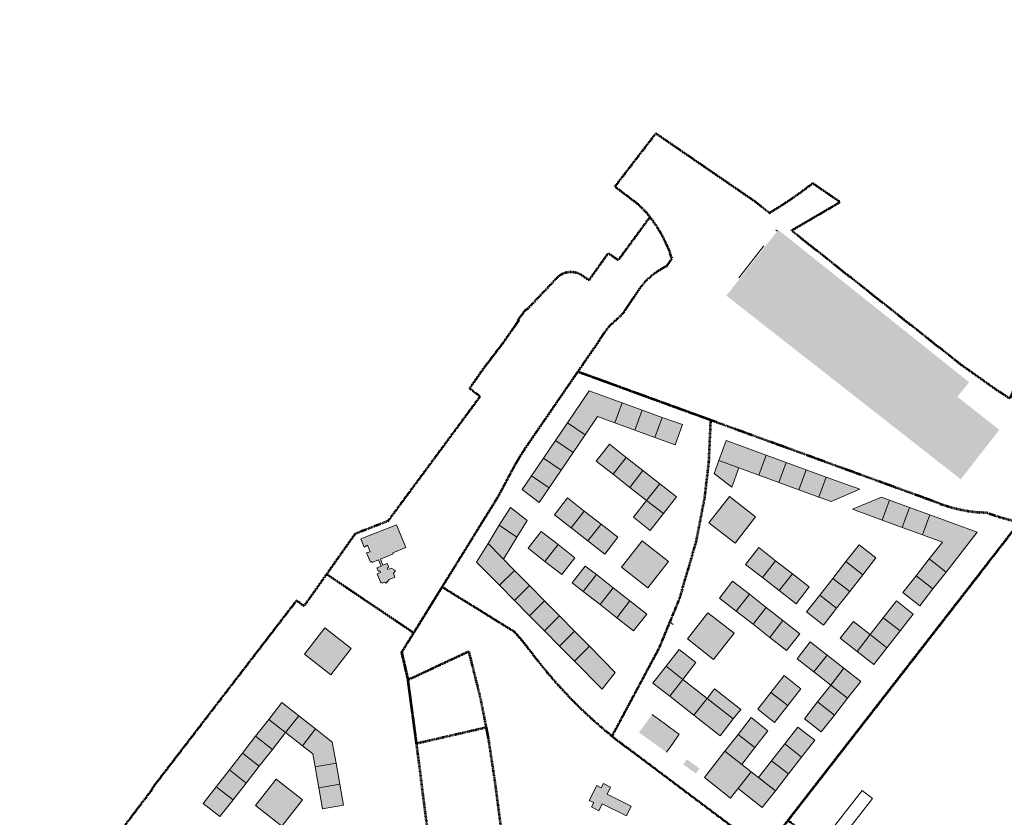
# Model space of a CAD drawing. Header units: metres. Extents: x 103730 to 104995, y 423886 to 425044.
# Tile 2 of 3: x 103831 to 104570, y 424410 to 425008. Entities that reach past the tile are written whole.
import ezdxf

# ---------------------------------------------------------------- set-up
doc = ezdxf.new("R2010")
doc.units = ezdxf.units.M
doc.header["$MEASUREMENT"] = 0
doc.linetypes.add('MEC_boundary', pattern=[0.007, 0.005, -0.001, 0, -0.001])
for name, color, linetype, lineweight in [('A-DETL-GENF', 7, 'Continuous', 13), ('A-DETL-THIN', 7, 'Continuous', 13), ('A-MASS', 7, 'Continuous', 13), ('C-PROP-LINE', 7, 'MEC_boundary', 53), ('X-PV-ZZ-HULPLIJN', 9, 'Continuous', 0)]:
    doc.layers.add(name, color=color, linetype=linetype, lineweight=lineweight)

# ---------------------------------------------------------------- blocks, each defined once
blk = doc.blocks.new('Family - ___-7814423-905_Situatie - voorkeursscenario_plankaart_uitgeefbaar_niet-uitgeefbaar')
at = {"layer": 'C-PROP-LINE'}
for p, q in [((183.71, 625.77), (201.4, 694.11)), ((299.01, 694.11), (201.4, 694.11)), ((307.54, 694.11), (299.01, 694.11)), ((316.96, 664.04), (307.54, 694.11)), ((323.13, 637.99), (316.96, 664.04)), ((328.39, 604.89), (323.13, 637.99)), ((177.84, 589.64), (181.31, 614.21)), ((331.3, 560.64), (328.39, 604.89)), ((165.31, 528.48), (176.64, 582.77)), ((329.62, 520.45), (331.3, 560.64)), ((160.96, 507.63), (165.31, 528.48)), ((318.98, 446.2), (329.62, 520.45)), ((223.55, 494.57), (160.96, 507.63))]:
    blk.add_line(p, q, dxfattribs=at)
for centre, radius, start, end in [((271.91, 601.42), 91.5, 164.56729, 171.96715), ((72.39, 604.52), 106.5, 348.21386, 351.96715), ((150.09, 351.86), 160.5, 56.52443, 62.76378), ((433.6, 780.6), 353.5, 236.52443, 251.07974)]:
    blk.add_arc(centre, radius, start, end, dxfattribs=at)
blk = doc.blocks.new('Family - ___-7814591-905_Situatie - voorkeursscenario_plankaart_uitgeefbaar_niet-uitgeefbaar')
at = {"layer": 'C-PROP-LINE'}
for p, q in [((519.49, 967.3), (512.67, 786.09)), ((537.13, 966.9), (519.49, 967.3)), ((542.04, 903.61), (537.13, 966.9)), ((531.92, 860), (542.04, 903.61)), ((342.63, 880.94), (318.5, 887.16)), ((180.09, 834.16), (195.25, 882.02)), ((282.4, 859.54), (195.25, 882.02)), ((315.7, 848.45), (342.63, 880.94)), ((531.96, 864.84), (532.12, 865.34)), ((295.55, 855.15), (282.4, 859.54)), ((531.92, 860), (528.98, 782.1)), ((384.9, 825.46), (315.7, 848.45)), ((180.09, 834.16), (198.43, 828.46)), ((198.43, 828.46), (201.23, 827.43)), ((201.23, 827.43), (204.03, 826.25)), ((204.03, 826.25), (206.78, 824.93)), ((206.78, 824.93), (209.43, 823.51)), ((209.43, 823.51), (211.93, 821.99)), ((211.93, 821.99), (215.74, 819.48)), ((469.97, 797.28), (384.9, 825.46)), ((215.74, 819.48), (219.19, 817.03)), ((219.19, 817.03), (222.36, 814.58)), ((222.36, 814.58), (225.38, 812.03)), ((225.38, 812.03), (228.38, 809.26)), ((228.38, 809.26), (231.5, 806.16)), ((231.5, 806.16), (232.28, 805.39)), ((232.28, 805.39), (233.91, 803.64)), ((233.91, 803.64), (236.17, 801.07)), ((237.75, 799.13), (236.17, 801.07)), ((237.75, 799.13), (238.42, 798.25)), ((500.65, 788.86), (469.97, 797.28)), ((681.55, 729.69), (893.26, 795.05)), ((879.11, 795.66), (823.22, 785.53)), ((894.83, 796.82), (879.11, 795.66)), ((512.67, 786.09), (500.65, 788.86)), ((823.22, 785.53), (661.86, 767.12)), ((587.49, 773.57), (528.98, 782.1)), ((661.86, 767.12), (587.49, 773.57)), ((218.81, 748.85), (221.64, 760.42)), ((217.24, 744.69), (218.03, 746.51)), ((213.11, 736.89), (217.24, 744.69)), ((208.34, 721.24), (210.48, 729.98)), ((612.07, 708.54), (681.55, 729.69)), ((208.34, 721.24), (206.88, 715.27)), ((201.4, 694.11), (206.88, 715.27)), ((572.7, 706.86), (550.8, 701.66)), ((572.7, 706.86), (575.2, 696.85)), ((575.18, 697), (612.07, 708.54)), ((527.05, 699.91), (520.28, 698.05)), ((297.36, 694.11), (201.4, 694.11)), ((490.43, 694.11), (297.36, 694.11))]:
    blk.add_line(p, q, dxfattribs=at)
for centre, radius, start, end in [((55.58, 1051.41), 310, 320.72274, 328.00651), ((211.28, 800.68), 27.25, 339.87061, 354.89555), ((281.94, 748.73), 62, 136.63749, 155.14198), ((-165.92, 860.16), 400.19, 345.5676, 346.90662), ((250.46, 763.32), 27.3, 155.14198, 166.90662), ((204.24, 752.42), 15, 336.77669, 346.23711), ((239.62, 722.84), 30, 152.08062, 166.23711), ((530.35, 809.86), 110, 268.27861, 281.07387), ((490.43, 809.11), 115, 270, 285.04196)]:
    blk.add_arc(centre, radius, start, end, dxfattribs=at)
blk = doc.blocks.new('Family - ___-7814724-905_Situatie - voorkeursscenario_plankaart_uitgeefbaar_niet-uitgeefbaar')
at = {"layer": 'C-PROP-LINE'}
for p, q in [((149.21, 451.29), (160.96, 507.63)), ((223.55, 494.57), (160.96, 507.63)), ((160.67, 433.62), (196.1, 469.18)), ((196.1, 469.18), (216.63, 438.71)), ((149.21, 451.29), (160.67, 433.62)), ((216.63, 438.71), (232.42, 412.55)), ((455.65, 404.5), (330.98, 442.33)), ((464.5, 431.96), (455.65, 404.5)), ((490.19, 423.79), (464.5, 431.96)), ((545.82, 405.26), (490.19, 423.79)), ((232.42, 412.55), (248.74, 382.57)), ((586.31, 397.81), (622.92, 408.36)), ((563.91, 404.64), (545.82, 405.26)), ((575.39, 400.78), (563.91, 404.64)), ((575.58, 401.42), (575.39, 400.78)), ((586.31, 397.81), (575.58, 401.42)), ((248.74, 382.57), (277.38, 327.42)), ((594.11, 323.97), (651.81, 378.92)), ((277.38, 327.42), (308.6, 247.71)), ((571.62, 300.61), (594.11, 323.97)), ((557.67, 289.81), (571.62, 300.61)), ((540.33, 276.13), (557.67, 289.81)), ((534.03, 270.3), (540.33, 276.13)), ((519.95, 257.01), (534.03, 270.3)), ((498.59, 236.75), (519.95, 257.01)), ((308.6, 247.71), (330.78, 175.46)), ((484.69, 223.65), (498.59, 236.75)), ((463.21, 203.4), (484.69, 223.65)), ((451.2, 192.14), (463.21, 203.4)), ((427.24, 169.47), (451.2, 192.14)), ((330.78, 175.46), (345.85, 115.37)), ((414.8, 157.21), (427.24, 169.47)), ((390.41, 132.36), (414.8, 157.21)), ((380.32, 114.3), (390.41, 132.36)), ((345.85, 115.37), (354.52, 80.01)), ((368.51, 89.77), (380.32, 114.3)), ((367.72, 88.07), (368.51, 89.77)), ((354.52, 80.01), (366.95, 83.82)), ((366.95, 83.82), (367.72, 88.07))]:
    blk.add_line(p, q, dxfattribs=at)
for centre, radius, start, end in [((150.09, 351.86), 160.5, 56.52443, 62.76378), ((433.6, 780.6), 353.5, 236.52443, 253.12275), ((658.4, 414.28), 35.97, 189.47747, 259.43338)]:
    blk.add_arc(centre, radius, start, end, dxfattribs=at)
blk = doc.blocks.new('Family - ___-7814891-905_Situatie - voorkeursscenario_plankaart_uitgeefbaar_niet-uitgeefbaar')
at = {"layer": 'C-PROP-LINE'}
for p, q in [((76.18, 487.17), (68.49, 458.97)), ((76.18, 487.17), (152.73, 468.16)), ((149.21, 451.29), (152.73, 468.16)), ((8.27, 291.59), (61.87, 460.85)), ((61.87, 460.85), (68.49, 458.97)), ((160.67, 433.62), (149.21, 451.29)), ((186.75, 383.82), (160.67, 433.62)), ((214.05, 330.68), (186.75, 383.82)), ((-40.13, 133.71), (8.66, 291.23)), ((8.66, 291.23), (8.27, 291.59))]:
    blk.add_line(p, q, dxfattribs=at)
blk = doc.blocks.new('Family - ___-7815050-905_Situatie - voorkeursscenario_plankaart_uitgeefbaar_niet-uitgeefbaar')
at = {"layer": 'C-PROP-LINE'}
for p, q in [((212.44, 821.65), (201.19, 783.11)), ((212.44, 821.65), (215.74, 819.48)), ((215.74, 819.48), (219.19, 817.03)), ((219.19, 817.03), (222.36, 814.58)), ((222.36, 814.58), (225.38, 812.03)), ((225.38, 812.03), (228.38, 809.26)), ((228.38, 809.26), (231.5, 806.16)), ((231.5, 806.16), (232.28, 805.39)), ((232.28, 805.39), (233.91, 803.64)), ((233.91, 803.64), (236.17, 801.07)), ((237.75, 799.13), (236.17, 801.07)), ((237.75, 799.13), (238.42, 798.25)), ((185.81, 761.49), (192.41, 785.37)), ((201.19, 783.11), (192.41, 785.37)), ((185.81, 761.49), (178.84, 763.28)), ((162.61, 755.1), (149.42, 724.7)), ((218.81, 748.85), (221.64, 760.42)), ((217.24, 744.69), (218.03, 746.51)), ((213.11, 736.89), (217.24, 744.69)), ((148.76, 724.9), (145.8, 715.14)), ((149.42, 724.7), (148.76, 724.9)), ((208.34, 721.24), (210.48, 729.98)), ((208.34, 721.24), (206.88, 715.27)), ((144.94, 709.31), (140.98, 694.57)), ((146.37, 714.44), (144.94, 709.31)), ((145.8, 715.14), (146.51, 714.92)), ((201.4, 694.11), (206.88, 715.27)), ((140.98, 694.57), (133.84, 671.68)), ((183.71, 625.77), (201.4, 694.11)), ((133.84, 671.68), (130.7, 659.94)), ((130.7, 659.94), (129.29, 654.73)), ((129.29, 654.73), (138.81, 651.78)), ((138.81, 651.78), (131.65, 627.56)), ((131.65, 627.56), (119.13, 585.28)), ((177.84, 589.64), (181.31, 614.21)), ((119.13, 585.28), (105.79, 540.2)), ((165.31, 528.48), (176.64, 582.77)), ((105.79, 540.2), (85.9, 522.76)), ((160.96, 507.63), (165.31, 528.48)), ((85.9, 522.76), (84, 515.83)), ((84, 515.83), (76.18, 487.17)), ((152.73, 468.16), (160.96, 507.63)), ((76.18, 487.17), (152.73, 468.16))]:
    blk.add_line(p, q, dxfattribs=at)
for centre, radius, start, end in [((211.28, 800.68), 27.25, 339.87061, 354.89555), ((281.94, 748.73), 62, 136.63749, 155.14198), ((-165.92, 860.16), 400.19, 345.5676, 346.90662), ((250.46, 763.32), 27.3, 155.14198, 166.90662), ((204.24, 752.42), 15, 336.77669, 346.23711), ((239.62, 722.84), 30, 152.08062, 166.23711), ((271.91, 601.42), 91.5, 164.56729, 171.96715), ((72.39, 604.52), 106.5, 348.21386, 351.96715)]:
    blk.add_arc(centre, radius, start, end, dxfattribs=at)
blk.add_open_spline([(178.84, 763.28), (178.7, 763.31), (178.42, 763.35), (177.99, 763.41), (177.56, 763.46), (177.12, 763.49), (176.55, 763.52), (175.97, 763.52), (175.39, 763.5), (174.96, 763.47), (174.53, 763.42), (174.1, 763.37), (173.67, 763.3), (173.1, 763.2), (172.54, 763.07), (171.98, 762.92), (171.57, 762.79), (171.16, 762.65), (170.75, 762.51), (170.35, 762.34), (169.95, 762.17), (169.56, 761.99), (169.17, 761.79), (168.79, 761.59), (168.41, 761.37), (168.04, 761.14), (167.68, 760.9), (167.33, 760.66), (166.98, 760.4), (166.64, 760.13), (166.31, 759.85), (165.98, 759.57), (165.67, 759.27), (165.36, 758.96), (165.06, 758.65), (164.77, 758.33), (164.49, 758), (164.22, 757.66), (163.96, 757.32), (163.7, 756.96), (163.46, 756.6), (163.23, 756.24), (163.01, 755.86), (162.8, 755.48), (162.67, 755.23), (162.61, 755.1)], degree=3, knots=[0, 0, 0, 0, 0.022222, 0.044444, 0.066667, 0.088889, 0.111111, 0.155556, 0.177778, 0.2, 0.222222, 0.244444, 0.266667, 0.288889, 0.333333, 0.355556, 0.377778, 0.4, 0.422222, 0.444444, 0.466667, 0.488889, 0.511111, 0.533333, 0.555556, 0.577778, 0.6, 0.622222, 0.644444, 0.666667, 0.688889, 0.711111, 0.733333, 0.755556, 0.777778, 0.8, 0.822222, 0.844444, 0.866667, 0.888889, 0.911111, 0.933333, 0.955556, 0.977778, 1, 1, 1, 1], dxfattribs=at)
blk = doc.blocks.new('Family - ___-7820777-905_Situatie - voorkeursscenario_plankaart_uitgeefbaar_niet-uitgeefbaar')
at = {"layer": 'C-PROP-LINE'}
for p, q in [((182.99, 391.01), (227.84, 420.13)), ((227.84, 420.13), (232.42, 412.55)), ((232.42, 412.55), (248.74, 382.57)), ((186.75, 383.82), (182.99, 391.01)), ((214.05, 330.68), (186.75, 383.82)), ((248.74, 382.57), (277.38, 327.42)), ((224.43, 307.97), (214.05, 330.68)), ((277.38, 327.42), (278.74, 323.96)), ((224.43, 307.97), (278.74, 323.96))]:
    blk.add_line(p, q, dxfattribs=at)
blk = doc.blocks.new('Family - ___-7823213-905_Situatie - voorkeursscenario_plankaart_uitgeefbaar_niet-uitgeefbaar')
at = {"layer": 'C-PROP-LINE'}
for p, q in [((536.76, 656.24), (551.48, 701.91)), ((527.05, 699.91), (520.28, 698.05)), ((316.96, 664.04), (307.54, 694.11)), ((490.43, 694.11), (307.54, 694.11)), ((323.13, 637.99), (316.96, 664.04)), ((536.76, 656.24), (455.65, 404.5)), ((328.39, 604.89), (323.13, 637.99)), ((331.3, 560.64), (328.39, 604.89)), ((329.62, 520.45), (331.3, 560.64)), ((318.98, 446.2), (329.62, 520.45)), ((455.65, 404.5), (330.98, 442.33))]:
    blk.add_line(p, q, dxfattribs=at)
for centre, radius, start, end in [((530.35, 809.86), 110, 268.27861, 281.07387), ((490.43, 809.11), 115, 270, 285.04196), ((433.6, 780.6), 353.5, 251.07974, 253.12275)]:
    blk.add_arc(centre, radius, start, end, dxfattribs=at)
blk = doc.blocks.new('Family - ___-7887593-905_Situatie - voorkeursscenario_plankaart_uitgeefbaar_niet-uitgeefbaar')
at = {"layer": 'C-PROP-LINE'}
for p, q in [((342.63, 880.94), (318.5, 887.16)), ((180.09, 834.16), (195.25, 882.02)), ((282.4, 859.54), (195.25, 882.02)), ((315.7, 848.45), (342.63, 880.94)), ((295.55, 855.15), (282.4, 859.54)), ((384.9, 825.46), (315.7, 848.45)), ((180.09, 834.16), (198.43, 828.46)), ((198.43, 828.46), (201.23, 827.43)), ((201.23, 827.43), (204.03, 826.25)), ((212.44, 821.65), (201.19, 783.11)), ((204.03, 826.25), (206.78, 824.93)), ((206.78, 824.93), (209.43, 823.51)), ((209.43, 823.51), (211.93, 821.99)), ((211.93, 821.99), (212.44, 821.65)), ((469.97, 797.28), (384.9, 825.46)), ((500.65, 788.86), (469.97, 797.28)), ((185.81, 761.49), (192.41, 785.37)), ((201.19, 783.11), (192.41, 785.37)), ((512.67, 786.09), (500.65, 788.86)), ((185.81, 761.49), (178.84, 763.28)), ((162.61, 755.1), (149.42, 724.7)), ((148.76, 724.9), (145.8, 715.14)), ((149.42, 724.7), (148.76, 724.9)), ((144.94, 709.31), (140.98, 694.57)), ((146.5, 714.93), (144.94, 709.31)), ((145.8, 715.14), (146.5, 714.93)), ((464.5, 431.96), (551.45, 701.81)), ((140.98, 694.57), (133.84, 671.68)), ((133.84, 671.68), (130.7, 659.94)), ((130.7, 659.94), (129.29, 654.73)), ((129.29, 654.73), (138.81, 651.78)), ((138.81, 651.78), (131.65, 627.56)), ((131.65, 627.56), (119.13, 585.28)), ((119.13, 585.28), (105.79, 540.2)), ((105.79, 540.2), (85.9, 522.76)), ((85.9, 522.76), (84, 515.83)), ((84, 515.83), (76.18, 487.17)), ((76.18, 487.17), (152.73, 468.16)), ((149.21, 451.29), (152.73, 468.16)), ((160.67, 433.62), (196.1, 469.18)), ((196.1, 469.18), (216.63, 438.71)), ((160.67, 433.62), (149.21, 451.29)), ((216.63, 438.71), (232.42, 412.55)), ((232.42, 412.55), (248.74, 382.57)), ((248.74, 382.57), (277.38, 327.42))]:
    blk.add_line(p, q, dxfattribs=at)
blk.add_arc((55.58, 1051.41), 310, 320.72274, 328.00651, dxfattribs=at)
blk.add_open_spline([(178.84, 763.28), (178.7, 763.31), (178.42, 763.35), (177.99, 763.41), (177.56, 763.46), (177.12, 763.49), (176.55, 763.52), (175.97, 763.52), (175.39, 763.5), (174.96, 763.47), (174.53, 763.42), (174.1, 763.37), (173.67, 763.3), (173.1, 763.2), (172.54, 763.07), (171.98, 762.92), (171.57, 762.79), (171.16, 762.65), (170.75, 762.51), (170.35, 762.34), (169.95, 762.17), (169.56, 761.99), (169.17, 761.79), (168.79, 761.59), (168.41, 761.37), (168.04, 761.14), (167.68, 760.9), (167.33, 760.66), (166.98, 760.4), (166.64, 760.13), (166.31, 759.85), (165.98, 759.57), (165.67, 759.27), (165.36, 758.96), (165.06, 758.65), (164.77, 758.33), (164.49, 758), (164.22, 757.66), (163.96, 757.32), (163.7, 756.96), (163.46, 756.6), (163.23, 756.24), (163.01, 755.86), (162.8, 755.48), (162.67, 755.23), (162.61, 755.1)], degree=3, knots=[0, 0, 0, 0, 0.022222, 0.044444, 0.066667, 0.088889, 0.111111, 0.155556, 0.177778, 0.2, 0.222222, 0.244444, 0.266667, 0.288889, 0.333333, 0.355556, 0.377778, 0.4, 0.422222, 0.444444, 0.466667, 0.488889, 0.511111, 0.533333, 0.555556, 0.577778, 0.6, 0.622222, 0.644444, 0.666667, 0.688889, 0.711111, 0.733333, 0.755556, 0.777778, 0.8, 0.822222, 0.844444, 0.866667, 0.888889, 0.911111, 0.933333, 0.955556, 0.977778, 1, 1, 1, 1], dxfattribs=at)
blk = doc.blocks.new('Family - ___-7888440-905_Situatie - voorkeursscenario_plankaart_uitgeefbaar_niet-uitgeefbaar')
at = {"layer": 'C-PROP-LINE'}
for p, q in [((76.18, 487.17), (68.49, 458.97)), ((76.18, 487.17), (152.73, 468.16)), ((149.21, 451.29), (152.73, 468.16)), ((8.27, 291.59), (61.87, 460.85)), ((61.87, 460.85), (68.49, 458.97)), ((160.67, 433.62), (149.21, 451.29)), ((182.99, 391.01), (160.67, 433.62)), ((182.99, 391.01), (227.84, 420.13)), ((227.84, 420.13), (232.42, 412.55)), ((232.42, 412.55), (248.74, 382.57)), ((248.74, 382.57), (277.38, 327.42)), ((-40.13, 133.71), (8.66, 291.23))]:
    blk.add_line(p, q, dxfattribs=at)

msp = doc.modelspace()

# ---------------------------------------------------------------- hatches: boundary and pattern name
at = {"layer": 'A-DETL-GENF'}
for points in [[(104536.86, 424663.79), (104536.42, 424664.13), (104361.02, 424801.51), (104400, 424850.77), (104543.05, 424736.64), (104534.37, 424725.66), (104565.75, 424700.86)], [(104105.81, 424585.8), (104105.09, 424586.29), (104104.64, 424586.6), (104103.68, 424586.15), (104103.53, 424586.25), (104102.82, 424585.95), (104102.61, 424586.44), (104101.94, 424586.16), (104099.13, 424592.91), (104101.63, 424593.95), (104101.17, 424595.06), (104100.06, 424594.6), (104099.05, 424597.02), (104099.32, 424597.14), (104099.01, 424597.52), (104102.06, 424598.78), (104100.17, 424603.4), (104095.34, 424601.41), (104095.03, 424602.13), (104094.07, 424601.74), (104091.21, 424608.69), (104093.91, 424609.43), (104091.93, 424614.39), (104089.45, 424612.97), (104086.89, 424619.19), (104113.66, 424629.6), (104120.68, 424612.54), (104110.99, 424608.6), (104111.17, 424607.92), (104101.56, 424603.97), (104103.44, 424599.35), (104106.62, 424600.67), (104107.79, 424597.8), (104106.67, 424597.34), (104107.13, 424596.21), (104109.64, 424597.23), (104112.79, 424595.38), (104111.34, 424593.05), (104112.39, 424590.49), (104108.25, 424588.77)], [(104286.09, 424411.48), (104285.27, 424411.89), (104267.98, 424420.54), (104265.34, 424415.28), (104259.86, 424418.11), (104261.53, 424421.38), (104258.2, 424423.05), (104263.86, 424434.18), (104267.23, 424432.44), (104268.91, 424435.71), (104274.26, 424433.04), (104271.62, 424427.78), (104289.73, 424418.69)]]:
    msp.add_hatch(color=256, dxfattribs=at).paths.add_polyline_path(points)
h = msp.add_hatch(color=256, dxfattribs=at)
h.paths.add_polyline_path([(104316.01, 424459.12), (104303.87, 424467.93), (104295.51, 424474), (104305.38, 424487.49), (104325.7, 424472.63)])
h.paths.add_polyline_path([(104338.21, 424443.28), (104331.54, 424448.04), (104328.7, 424450.1), (104331.37, 424453.82), (104340.88, 424447)])
at = {"layer": 'A-MASS'}
h = msp.add_hatch(color=256, dxfattribs=at)
h.paths.add_polyline_path([(104399.18, 424849.73), (104399.04, 424849.83), (104398.2, 424850.39), (104398.34, 424850.58), (104399.27, 424849.86)])
h.paths.add_polyline_path([(104381.19, 424827), (104381.19, 424827), (104380.4, 424827.62), (104380.43, 424827.65), (104381.21, 424827.03)])
for points in [[(104255.16, 424697.21), (104248.06, 424702.03), (104241.93, 424706.2), (104258.23, 424730.17), (104282.91, 424721.19), (104277.44, 424706.15), (104264.45, 424710.88)], [(104292.47, 424700.68), (104285.27, 424703.3), (104277.44, 424706.15), (104282.91, 424721.19), (104297.94, 424715.72)], [(104307.51, 424695.21), (104303.87, 424696.53), (104292.47, 424700.68), (104297.94, 424715.72), (104312.98, 424710.24)], [(104322.54, 424689.74), (104322.48, 424689.76), (104307.51, 424695.21), (104312.98, 424710.24), (104328.02, 424704.77)], [(104246.16, 424683.97), (104246.04, 424684.05), (104232.93, 424692.97), (104241.93, 424706.2), (104255.16, 424697.21)], [(104237.16, 424670.74), (104232.93, 424673.62), (104223.93, 424679.74), (104232.93, 424692.97), (104246.16, 424683.97)], [(104385.37, 424666.87), (104378.29, 424669.45), (104355.3, 424677.82), (104360.77, 424692.85), (104390.84, 424681.91)], [(104276.03, 424667.59), (104266.66, 424674.91), (104263.42, 424677.45), (104273.27, 424690.05), (104285.88, 424680.2)], [(104228.17, 424657.51), (104227.47, 424657.98), (104214.93, 424666.51), (104223.93, 424679.74), (104237.16, 424670.74)], [(104288.63, 424657.74), (104288.33, 424657.98), (104276.03, 424667.59), (104285.88, 424680.2), (104298.48, 424670.35)], [(104365.04, 424657.81), (104364.82, 424657.98), (104351.79, 424668.17), (104355.3, 424677.82), (104370.33, 424672.34)], [(104400.4, 424661.4), (104396.89, 424662.68), (104385.37, 424666.87), (104390.84, 424681.91), (104405.88, 424676.43)], [(104301.24, 424647.89), (104291.39, 424655.59), (104288.63, 424657.74), (104298.48, 424670.35), (104311.09, 424660.5)], [(104415.44, 424655.93), (104409.78, 424657.98), (104400.4, 424661.4), (104405.88, 424676.43), (104420.91, 424670.96)], [(104430.47, 424650.45), (104420.91, 424653.93), (104415.44, 424655.93), (104420.91, 424670.96), (104435.95, 424665.49)], [(104220.59, 424646.37), (104214.93, 424650.78), (104207.95, 424656.24), (104214.93, 424666.51), (104228.17, 424657.51)], [(104439.57, 424647.14), (104435.95, 424648.46), (104430.47, 424650.45), (104435.95, 424665.49), (104461.16, 424656.31)], [(104313.85, 424638.04), (104303.87, 424645.84), (104301.24, 424647.89), (104311.09, 424660.5), (104323.7, 424650.65)], [(104244.63, 424627.41), (104238.86, 424631.91), (104232.02, 424637.26), (104241.87, 424649.86), (104254.48, 424640.01)], [(104304, 424625.43), (104303.87, 424625.53), (104291.39, 424635.29), (104301.24, 424647.89), (104313.85, 424638.04)], [(104367.59, 424615.86), (104363.73, 424618.88), (104347.89, 424631.26), (104363.28, 424650.96), (104382.98, 424635.56)], [(104477.99, 424633.16), (104471.31, 424635.59), (104455.69, 424641.28), (104477.28, 424650.44), (104483.46, 424648.19)], [(104493.02, 424627.69), (104489.91, 424628.82), (104477.99, 424633.16), (104483.46, 424648.19), (104498.5, 424642.72)], [(104203.98, 424620.34), (104203.98, 424620.34), (104190.74, 424629.34), (104199.03, 424642.73), (104211.71, 424632.82)], [(104508.06, 424622.21), (104493.02, 424627.69), (104498.5, 424642.72), (104513.53, 424637.25)], [(104257.24, 424617.56), (104248.06, 424624.72), (104244.63, 424627.41), (104254.48, 424640.01), (104267.09, 424630.16)], [(104525.83, 424594.25), (104513.22, 424604.1), (104523.09, 424616.74), (104508.06, 424622.21), (104513.53, 424637.25), (104549.26, 424624.25)], [(104193.85, 424604), (104192.25, 424605.62), (104182.28, 424615.71), (104190.73, 424629.34), (104203.98, 424620.34)], [(104269.84, 424607.7), (104266.66, 424610.19), (104257.24, 424617.56), (104267.09, 424630.16), (104279.69, 424620.31)], [(104224.93, 424602.19), (104220.25, 424605.84), (104212.32, 424612.04), (104222.17, 424624.65), (104234.78, 424614.8)], [(104549.26, 424624.25), (104549.26, 424624.25), (104549.26, 424624.25)], [(104190.82, 424584.3), (104182.95, 424592.27), (104173.61, 424601.72), (104182.28, 424615.71), (104202.2, 424595.54)], [(104237.53, 424592.34), (104229.46, 424598.65), (104224.93, 424602.19), (104234.78, 424614.8), (104247.38, 424604.95)], [(104302.15, 424582.46), (104285.27, 424595.65), (104282.45, 424597.85), (104297.84, 424617.55), (104317.54, 424602.16)], [(104388.12, 424590.17), (104378.29, 424597.85), (104375.51, 424600.02), (104385.36, 424612.63), (104397.97, 424602.78)], [(104463.38, 424592.28), (104452.7, 424600.62), (104450.77, 424602.14), (104460.62, 424614.74), (104473.23, 424604.89)], [(104515.98, 424581.65), (104513.22, 424583.8), (104503.37, 424591.5), (104513.22, 424604.1), (104525.83, 424594.25)], [(104253.69, 424579.72), (104253.62, 424579.77), (104245.41, 424586.18), (104255.26, 424598.79), (104263.54, 424592.33)], [(104400.73, 424580.32), (104388.12, 424590.17), (104397.97, 424602.78), (104410.58, 424592.93)], [(104453.53, 424579.68), (104453.4, 424579.77), (104440.92, 424589.53), (104450.77, 424602.14), (104463.38, 424592.28)], [(104202.06, 424572.91), (104201.55, 424573.43), (104190.82, 424584.3), (104202.2, 424595.54), (104213.45, 424584.16)], [(104266.3, 424569.87), (104253.69, 424579.72), (104263.54, 424592.33), (104276.15, 424582.48)], [(104413.34, 424570.47), (104401.42, 424579.77), (104400.73, 424580.32), (104410.58, 424592.93), (104423.19, 424583.08)], [(104443.68, 424567.07), (104431.07, 424576.92), (104440.92, 424589.53), (104453.53, 424579.68)], [(104506.13, 424569.04), (104493.52, 424578.89), (104503.37, 424591.5), (104515.98, 424581.65)], [(104213.31, 424561.53), (104210.85, 424564.01), (104202.06, 424572.91), (104213.45, 424584.16), (104224.69, 424572.77)], [(104278.9, 424560.02), (104266.66, 424569.58), (104266.3, 424569.87), (104276.15, 424582.48), (104288.76, 424572.63)], [(104368.42, 424564.95), (104355.81, 424574.8), (104365.66, 424587.41), (104378.27, 424577.56)], [(104381.03, 424555.1), (104378.29, 424557.24), (104368.42, 424564.95), (104378.27, 424577.56), (104390.88, 424567.71)], [(104433.83, 424554.46), (104421.22, 424564.31), (104431.07, 424576.92), (104443.68, 424567.07)], [(104224.55, 424550.14), (104221.03, 424553.7), (104213.31, 424561.53), (104224.69, 424572.77), (104235.93, 424561.39)], [(104291.51, 424550.17), (104286.98, 424553.7), (104278.9, 424560.02), (104288.76, 424572.63), (104301.36, 424562.77)], [(104393.64, 424545.25), (104382.82, 424553.7), (104381.03, 424555.1), (104390.88, 424567.71), (104403.49, 424557.86)], [(104491.35, 424550.12), (104489.91, 424551.25), (104478.74, 424559.98), (104488.59, 424572.58), (104501.2, 424562.73)], [(104235.79, 424538.76), (104233.9, 424540.67), (104224.55, 424550.14), (104235.93, 424561.39), (104247.17, 424550)], [(104351.5, 424528.68), (104341.08, 424536.82), (104331.8, 424544.07), (104347.19, 424563.77), (104366.89, 424548.38)], [(104481.5, 424537.52), (104471.31, 424545.48), (104468.89, 424547.37), (104478.74, 424559.98), (104491.35, 424550.12)], [(104064.31, 424517.27), (104062.02, 424519.05), (104044.61, 424532.66), (104060, 424552.36), (104079.7, 424536.97)], [(104406.24, 424535.4), (104397.99, 424541.85), (104393.64, 424545.25), (104403.49, 424557.86), (104416.09, 424548.01)], [(104459.04, 424534.76), (104452.7, 424539.71), (104446.43, 424544.61), (104456.28, 424557.22), (104468.89, 424547.37)], [(104247.03, 424527.37), (104246.78, 424527.63), (104235.79, 424538.76), (104247.17, 424550), (104258.42, 424538.62)], [(104471.65, 424524.91), (104471.31, 424525.18), (104459.04, 424534.76), (104468.89, 424547.37), (104481.5, 424537.52)], [(104267.79, 424506.35), (104266.66, 424507.49), (104247.03, 424527.37), (104258.42, 424538.62), (104277.72, 424519.06)], [(104426.73, 424519.39), (104416.18, 424527.63), (104414.12, 424529.24), (104423.97, 424541.85), (104436.58, 424532)], [(104328.4, 424513.73), (104322.48, 424518.36), (104315.79, 424523.58), (104325.64, 424536.19), (104338.25, 424526.34)], [(104439.34, 424509.54), (104434.1, 424513.64), (104426.73, 424519.39), (104436.58, 424532), (104449.19, 424522.15)], [(104318.55, 424501.12), (104317.99, 424501.57), (104305.94, 424510.97), (104315.79, 424523.58), (104328.4, 424513.73)], [(104451.95, 424499.69), (104449.55, 424501.57), (104439.34, 424509.54), (104449.19, 424522.15), (104461.8, 424512.3)], [(104407.03, 424494.18), (104397.57, 424501.57), (104394.42, 424504.03), (104404.27, 424516.64), (104416.88, 424506.79)], [(104336.67, 424486.96), (104322.48, 424498.06), (104318.55, 424501.12), (104328.4, 424513.73), (104346.53, 424499.57)], [(104442.1, 424487.08), (104439.34, 424489.24), (104429.49, 424496.93), (104439.34, 424509.54), (104451.95, 424499.69)], [(104366.23, 424484.18), (104362.66, 424486.96), (104346.53, 424499.57), (104352.07, 424506.66), (104371.77, 424491.27)], [(104397.18, 424481.57), (104396.89, 424481.8), (104384.57, 424491.42), (104394.42, 424504.03), (104407.03, 424494.18)], [(104030.45, 424473.93), (104028.44, 424475.5), (104017.84, 424483.78), (104027.69, 424496.38), (104040.3, 424486.53)], [(104356.38, 424471.57), (104351.35, 424475.5), (104336.67, 424486.96), (104346.53, 424499.57), (104366.23, 424484.18)], [(104432.25, 424474.48), (104430.94, 424475.5), (104419.64, 424484.33), (104429.49, 424496.93), (104442.1, 424487.08)], [(104043.06, 424464.07), (104034.12, 424471.06), (104030.45, 424473.93), (104040.3, 424486.53), (104052.91, 424476.68)], [(104382.4, 424462.66), (104378.29, 424465.87), (104369.8, 424472.51), (104379.65, 424485.12), (104392.26, 424475.26)], [(104020.6, 424461.32), (104007.99, 424471.17), (104017.84, 424483.78), (104030.45, 424473.93)], [(104417.47, 424455.56), (104415.49, 424457.11), (104404.86, 424465.41), (104414.71, 424478.02), (104427.32, 424468.17)], [(104010.75, 424448.71), (104009.83, 424449.43), (103998.14, 424458.56), (104007.99, 424471.17), (104020.6, 424461.32)], [(104052.59, 424448.26), (104052.38, 424449.43), (104050.85, 424457.99), (104043.06, 424464.07), (104052.91, 424476.68), (104065.51, 424466.83), (104068.34, 424451.08)], [(104372.55, 424450.05), (104359.95, 424459.9), (104369.8, 424472.51), (104382.4, 424462.66)], [(104407.62, 424442.96), (104399.34, 424449.43), (104395.01, 424452.81), (104404.86, 424465.41), (104417.47, 424455.56)], [(104000.9, 424436.1), (103988.29, 424445.95), (103998.14, 424458.56), (104010.75, 424448.71)], [(104364.25, 424424.81), (104359.68, 424428.38), (104344.55, 424440.2), (104359.95, 424459.9), (104379.65, 424444.51)], [(104055.42, 424432.51), (104052.59, 424448.26), (104068.34, 424451.08), (104071.17, 424435.34)], [(104397.77, 424430.35), (104396.89, 424431.03), (104385.16, 424440.2), (104395.01, 424452.81), (104407.62, 424442.96)], [(103991.05, 424423.49), (103988.29, 424425.65), (103978.44, 424433.34), (103988.29, 424445.95), (104000.9, 424436.1)], [(104387.92, 424417.74), (104387.59, 424418), (104369.8, 424431.9), (104379.65, 424444.51), (104397.77, 424430.35)], [(103981.2, 424410.88), (103969.01, 424420.41), (103968.59, 424420.74), (103978.44, 424433.34), (103991.05, 424423.49)], [(104027.66, 424403.77), (104024.82, 424405.99), (104007.96, 424419.16), (104023.35, 424438.86), (104043.05, 424423.47)], [(104058.24, 424416.76), (104057.06, 424423.36), (104055.42, 424432.51), (104071.17, 424435.34), (104073.99, 424419.59)]]:
    msp.add_hatch(color=256, dxfattribs=at).paths.add_polyline_path(points)

# ---------------------------------------------------------------- linework, layer by layer
at = {"layer": 'A-DETL-THIN'}
for p, q in [((104113.66, 424629.6), (104086.89, 424619.19)), ((104120.68, 424612.54), (104113.66, 424629.6)), ((104086.89, 424619.19), (104089.45, 424612.97)), ((104089.45, 424612.97), (104091.93, 424614.39)), ((104091.93, 424614.39), (104093.91, 424609.43)), ((104110.99, 424608.6), (104120.68, 424612.54)), ((104093.91, 424609.43), (104091.21, 424608.69)), ((104091.21, 424608.69), (104094.07, 424601.74)), ((104095.34, 424601.41), (104100.17, 424603.4)), ((104100.17, 424603.4), (104102.06, 424598.78)), ((104101.56, 424603.97), (104111.17, 424607.92)), ((104103.44, 424599.35), (104101.56, 424603.97)), ((104111.17, 424607.92), (104110.99, 424608.6)), ((104094.07, 424601.74), (104095.03, 424602.13)), ((104095.03, 424602.13), (104095.34, 424601.41)), ((104102.06, 424598.78), (104099.01, 424597.52)), ((104099.01, 424597.52), (104099.32, 424597.14)), ((104099.32, 424597.14), (104099.05, 424597.02)), ((104099.05, 424597.02), (104100.06, 424594.6)), ((104106.62, 424600.67), (104103.44, 424599.35)), ((104107.79, 424597.8), (104106.62, 424600.67)), ((104106.67, 424597.34), (104107.79, 424597.8)), ((104107.13, 424596.21), (104106.67, 424597.34)), ((104109.64, 424597.23), (104107.13, 424596.21)), ((104112.79, 424595.38), (104109.64, 424597.23)), ((104101.63, 424593.95), (104099.13, 424592.91)), ((104099.13, 424592.91), (104101.94, 424586.16)), ((104100.06, 424594.6), (104101.17, 424595.06)), ((104101.17, 424595.06), (104101.63, 424593.95)), ((104105.81, 424585.8), (104108.25, 424588.77)), ((104108.25, 424588.77), (104112.39, 424590.49)), ((104111.34, 424593.05), (104112.79, 424595.38)), ((104112.39, 424590.49), (104111.34, 424593.05)), ((104101.94, 424586.16), (104102.61, 424586.44)), ((104102.61, 424586.44), (104102.82, 424585.95)), ((104102.82, 424585.95), (104103.53, 424586.25)), ((104103.53, 424586.25), (104103.68, 424586.15)), ((104103.68, 424586.15), (104104.64, 424586.6)), ((104104.64, 424586.6), (104105.81, 424585.8)), ((104263.86, 424434.18), (104258.2, 424423.05)), ((104267.23, 424432.44), (104263.86, 424434.18)), ((104268.91, 424435.71), (104267.23, 424432.44)), ((104274.26, 424433.04), (104268.91, 424435.71)), ((104271.62, 424427.78), (104274.26, 424433.04)), ((104289.73, 424418.69), (104271.62, 424427.78)), ((104258.2, 424423.05), (104261.53, 424421.38)), ((104261.53, 424421.38), (104259.86, 424418.11)), ((104265.34, 424415.28), (104267.98, 424420.54)), ((104267.98, 424420.54), (104286.09, 424411.48)), ((104286.09, 424411.48), (104289.73, 424418.69)), ((104259.86, 424418.11), (104265.34, 424415.28))]:
    msp.add_line(p, q, dxfattribs=at)
at = {"layer": 'A-MASS'}
for p, q in [((104398.34, 424850.58), (104398.2, 424850.39)), ((104399.27, 424849.86), (104398.34, 424850.58)), ((104389.08, 424838.73), (104370.47, 424814.91)), ((104258.23, 424730.17), (104241.93, 424706.2)), ((104282.91, 424721.19), (104258.23, 424730.17)), ((104277.44, 424706.15), (104282.91, 424721.19)), ((104297.94, 424715.72), (104282.91, 424721.19)), ((104292.47, 424700.68), (104297.94, 424715.72)), ((104312.98, 424710.24), (104297.94, 424715.72)), ((104255.16, 424697.21), (104264.45, 424710.88)), ((104264.45, 424710.88), (104277.44, 424706.15)), ((104307.51, 424695.21), (104312.98, 424710.24)), ((104328.02, 424704.77), (104312.98, 424710.24)), ((104241.93, 424706.2), (104232.93, 424692.97)), ((104241.93, 424706.2), (104255.16, 424697.21)), ((104277.44, 424706.15), (104292.47, 424700.68)), ((104292.47, 424700.68), (104307.51, 424695.21)), ((104322.54, 424689.74), (104328.02, 424704.77)), ((104232.93, 424692.97), (104223.93, 424679.74)), ((104232.93, 424692.97), (104246.16, 424683.97)), ((104246.16, 424683.97), (104255.16, 424697.21)), ((104307.51, 424695.21), (104322.54, 424689.74)), ((104360.77, 424692.85), (104355.3, 424677.82)), ((104390.84, 424681.91), (104360.77, 424692.85)), ((104273.27, 424690.05), (104263.42, 424677.45)), ((104285.88, 424680.2), (104273.27, 424690.05)), ((104223.93, 424679.74), (104214.93, 424666.51)), ((104223.93, 424679.74), (104237.16, 424670.74)), ((104237.16, 424670.74), (104246.16, 424683.97)), ((104263.42, 424677.45), (104276.03, 424667.59)), ((104285.88, 424680.2), (104276.03, 424667.59)), ((104298.48, 424670.35), (104285.88, 424680.2)), ((104355.3, 424677.82), (104351.79, 424668.17)), ((104355.3, 424677.82), (104385.37, 424666.87)), ((104385.37, 424666.87), (104390.84, 424681.91)), ((104405.88, 424676.43), (104390.84, 424681.91)), ((104228.17, 424657.51), (104237.16, 424670.74)), ((104298.48, 424670.35), (104288.63, 424657.74)), ((104311.09, 424660.5), (104298.48, 424670.35)), ((104365.04, 424657.81), (104370.33, 424672.34)), ((104400.4, 424661.4), (104405.88, 424676.43)), ((104420.91, 424670.96), (104405.88, 424676.43)), ((104415.44, 424655.93), (104420.91, 424670.96)), ((104435.95, 424665.49), (104420.91, 424670.96)), ((104214.93, 424666.51), (104207.95, 424656.24)), ((104214.93, 424666.51), (104228.17, 424657.51)), ((104276.03, 424667.59), (104288.63, 424657.74)), ((104351.79, 424668.17), (104365.04, 424657.81)), ((104385.37, 424666.87), (104400.4, 424661.4)), ((104430.47, 424650.45), (104435.95, 424665.49)), ((104461.16, 424656.31), (104435.95, 424665.49)), ((104207.95, 424656.24), (104220.59, 424646.37)), ((104220.59, 424646.37), (104228.17, 424657.51)), ((104288.63, 424657.74), (104301.24, 424647.89)), ((104311.09, 424660.5), (104301.24, 424647.89)), ((104323.7, 424650.65), (104311.09, 424660.5)), ((104400.4, 424661.4), (104415.44, 424655.93)), ((104415.44, 424655.93), (104430.47, 424650.45)), ((104439.57, 424647.14), (104461.16, 424656.31)), ((104241.87, 424649.86), (104232.02, 424637.26)), ((104254.48, 424640.01), (104241.87, 424649.86)), ((104301.24, 424647.89), (104291.39, 424635.29)), ((104313.85, 424638.04), (104301.24, 424647.89)), ((104301.24, 424647.89), (104313.85, 424638.04)), ((104313.85, 424638.04), (104323.7, 424650.65)), ((104363.28, 424650.96), (104347.89, 424631.26)), ((104382.98, 424635.56), (104363.28, 424650.96)), ((104430.47, 424650.45), (104439.57, 424647.14)), ((104477.28, 424650.44), (104455.69, 424641.28)), ((104483.46, 424648.19), (104477.28, 424650.44)), ((104483.46, 424648.19), (104477.99, 424633.16)), ((104498.5, 424642.72), (104483.46, 424648.19)), ((104199.03, 424642.73), (104190.73, 424629.35)), ((104211.71, 424632.82), (104199.03, 424642.73)), ((104455.69, 424641.28), (104477.99, 424633.16)), ((104498.5, 424642.72), (104493.02, 424627.69)), ((104513.53, 424637.25), (104498.5, 424642.72)), ((104203.98, 424620.34), (104211.71, 424632.82)), ((104232.02, 424637.26), (104244.63, 424627.41)), ((104254.48, 424640.01), (104244.63, 424627.41)), ((104267.09, 424630.16), (104254.48, 424640.01)), ((104291.39, 424635.29), (104304, 424625.43)), ((104304, 424625.43), (104313.85, 424638.04)), ((104367.59, 424615.86), (104382.98, 424635.56)), ((104477.99, 424633.16), (104493.02, 424627.69)), ((104513.53, 424637.25), (104508.06, 424622.21)), ((104549.26, 424624.25), (104513.53, 424637.25)), ((104549.26, 424624.25), (104513.53, 424637.25)), ((104190.73, 424629.34), (104182.28, 424615.71)), ((104190.73, 424629.35), (104203.98, 424620.34)), ((104203.98, 424620.34), (104190.73, 424629.34)), ((104244.63, 424627.41), (104257.24, 424617.56)), ((104267.09, 424630.16), (104257.24, 424617.56)), ((104279.69, 424620.31), (104267.09, 424630.16)), ((104347.89, 424631.26), (104367.59, 424615.86)), ((104493.02, 424627.69), (104508.06, 424622.21)), ((104193.85, 424604), (104203.98, 424620.34)), ((104222.17, 424624.65), (104212.32, 424612.04)), ((104234.78, 424614.8), (104222.17, 424624.65)), ((104269.84, 424607.7), (104279.69, 424620.31)), ((104508.06, 424622.21), (104523.09, 424616.74)), ((104525.83, 424594.25), (104549.26, 424624.25)), ((104182.28, 424615.71), (104173.61, 424601.72)), ((104202.2, 424595.54), (104182.28, 424615.71)), ((104212.32, 424612.04), (104224.93, 424602.19)), ((104234.78, 424614.8), (104224.93, 424602.19)), ((104247.38, 424604.95), (104234.78, 424614.8)), ((104257.24, 424617.56), (104269.84, 424607.7)), ((104297.84, 424617.55), (104282.45, 424597.85)), ((104317.54, 424602.16), (104297.84, 424617.55)), ((104385.36, 424612.63), (104375.51, 424600.02)), ((104397.97, 424602.78), (104385.36, 424612.63)), ((104460.62, 424614.74), (104450.77, 424602.14)), ((104473.23, 424604.89), (104460.62, 424614.74)), ((104523.09, 424616.74), (104513.22, 424604.1)), ((104237.53, 424592.34), (104247.38, 424604.95)), ((104463.38, 424592.28), (104473.23, 424604.89)), ((104513.22, 424604.1), (104503.37, 424591.5)), ((104513.22, 424604.1), (104525.83, 424594.25)), ((104173.61, 424601.72), (104190.82, 424584.3)), ((104224.93, 424602.19), (104237.53, 424592.34)), ((104255.26, 424598.79), (104245.41, 424586.18)), ((104263.54, 424592.33), (104255.26, 424598.79)), ((104282.45, 424597.85), (104302.15, 424582.46)), ((104302.15, 424582.46), (104317.54, 424602.16)), ((104375.51, 424600.02), (104388.12, 424590.17)), ((104397.97, 424602.78), (104388.12, 424590.17)), ((104388.12, 424590.17), (104397.97, 424602.78)), ((104410.58, 424592.93), (104397.97, 424602.78)), ((104450.77, 424602.14), (104440.92, 424589.53)), ((104463.38, 424592.28), (104450.77, 424602.14)), ((104190.82, 424584.3), (104202.2, 424595.54)), ((104213.45, 424584.16), (104202.21, 424595.54)), ((104263.54, 424592.33), (104253.69, 424579.72)), ((104276.15, 424582.48), (104263.54, 424592.33)), ((104388.12, 424590.17), (104400.73, 424580.32)), ((104400.73, 424580.32), (104410.58, 424592.93)), ((104423.19, 424583.08), (104410.58, 424592.93)), ((104440.92, 424589.53), (104431.07, 424576.92)), ((104453.53, 424579.68), (104440.92, 424589.53)), ((104453.53, 424579.68), (104463.38, 424592.28)), ((104503.37, 424591.5), (104493.52, 424578.89)), ((104503.37, 424591.5), (104515.98, 424581.65)), ((104515.98, 424581.65), (104525.83, 424594.25)), ((104190.82, 424584.3), (104202.06, 424572.91)), ((104202.06, 424572.91), (104213.45, 424584.16)), ((104224.69, 424572.77), (104213.45, 424584.16)), ((104245.41, 424586.18), (104253.69, 424579.72)), ((104276.15, 424582.48), (104266.3, 424569.87)), ((104288.76, 424572.63), (104276.15, 424582.48)), ((104365.66, 424587.41), (104355.81, 424574.8)), ((104378.27, 424577.56), (104365.66, 424587.41)), ((104413.34, 424570.47), (104423.19, 424583.08)), ((104506.13, 424569.04), (104515.98, 424581.65)), ((104253.69, 424579.72), (104266.3, 424569.87)), ((104355.81, 424574.8), (104368.42, 424564.95)), ((104378.27, 424577.56), (104368.42, 424564.95)), ((104368.42, 424564.95), (104378.27, 424577.56)), ((104390.88, 424567.71), (104378.27, 424577.56)), ((104400.73, 424580.32), (104413.34, 424570.47)), ((104431.07, 424576.92), (104421.22, 424564.31)), ((104443.68, 424567.07), (104431.07, 424576.92)), ((104431.07, 424576.92), (104443.68, 424567.07)), ((104443.68, 424567.07), (104453.53, 424579.68)), ((104493.52, 424578.89), (104506.13, 424569.04)), ((104202.06, 424572.91), (104213.31, 424561.53)), ((104213.31, 424561.53), (104224.69, 424572.77)), ((104235.93, 424561.39), (104224.69, 424572.77)), ((104266.3, 424569.87), (104278.9, 424560.02)), ((104278.9, 424560.02), (104288.76, 424572.63)), ((104288.76, 424572.63), (104278.9, 424560.02)), ((104301.36, 424562.77), (104288.76, 424572.63)), ((104381.03, 424555.1), (104390.88, 424567.71)), ((104403.49, 424557.86), (104390.88, 424567.71)), ((104433.83, 424554.46), (104443.68, 424567.07)), ((104488.59, 424572.58), (104478.74, 424559.98)), ((104501.2, 424562.73), (104488.59, 424572.58)), ((104213.31, 424561.53), (104224.55, 424550.14)), ((104235.93, 424561.39), (104224.55, 424550.14)), ((104247.17, 424550), (104235.93, 424561.39)), ((104278.9, 424560.02), (104291.51, 424550.17)), ((104291.51, 424550.17), (104301.36, 424562.77)), ((104347.19, 424563.77), (104331.8, 424544.07)), ((104366.89, 424548.38), (104347.19, 424563.77)), ((104368.42, 424564.95), (104381.03, 424555.1)), ((104421.22, 424564.31), (104433.83, 424554.46)), ((104478.74, 424559.98), (104468.89, 424547.37)), ((104491.35, 424550.12), (104478.74, 424559.98)), ((104491.35, 424550.12), (104501.2, 424562.73)), ((104060, 424552.36), (104044.61, 424532.66)), ((104079.7, 424536.97), (104060, 424552.36)), ((104381.03, 424555.1), (104393.64, 424545.25)), ((104393.64, 424545.25), (104403.49, 424557.86)), ((104416.09, 424548.01), (104403.49, 424557.86)), ((104456.28, 424557.22), (104446.43, 424544.61)), ((104468.89, 424547.37), (104456.28, 424557.22)), ((104224.55, 424550.14), (104235.79, 424538.76)), ((104247.17, 424550), (104235.79, 424538.76)), ((104258.42, 424538.62), (104247.17, 424550)), ((104351.5, 424528.68), (104366.89, 424548.38)), ((104393.64, 424545.25), (104406.24, 424535.4)), ((104406.24, 424535.4), (104416.09, 424548.01)), ((104446.43, 424544.61), (104459.04, 424534.76)), ((104468.89, 424547.37), (104459.04, 424534.76)), ((104459.04, 424534.76), (104468.89, 424547.37)), ((104481.5, 424537.52), (104468.89, 424547.37)), ((104481.5, 424537.52), (104491.35, 424550.12)), ((104064.31, 424517.27), (104079.7, 424536.97)), ((104235.79, 424538.76), (104247.03, 424527.37)), ((104258.42, 424538.62), (104247.03, 424527.37)), ((104277.72, 424519.06), (104258.42, 424538.62)), ((104331.8, 424544.07), (104351.5, 424528.68)), ((104423.97, 424541.85), (104414.12, 424529.24)), ((104436.58, 424532), (104423.97, 424541.85)), ((104471.65, 424524.91), (104481.5, 424537.52)), ((104044.61, 424532.66), (104064.31, 424517.27)), ((104325.64, 424536.19), (104315.79, 424523.58)), ((104338.25, 424526.34), (104325.64, 424536.19)), ((104436.58, 424532), (104426.73, 424519.39)), ((104426.73, 424519.39), (104436.58, 424532)), ((104449.19, 424522.15), (104436.58, 424532)), ((104459.04, 424534.76), (104471.65, 424524.91)), ((104247.03, 424527.37), (104267.79, 424506.35)), ((104315.79, 424523.58), (104305.94, 424510.97)), ((104328.4, 424513.73), (104315.79, 424523.58)), ((104315.79, 424523.58), (104328.4, 424513.73)), ((104328.4, 424513.73), (104338.25, 424526.34)), ((104414.12, 424529.24), (104426.73, 424519.39)), ((104439.34, 424509.54), (104449.19, 424522.15)), ((104461.8, 424512.3), (104449.19, 424522.15)), ((104267.79, 424506.35), (104277.72, 424519.06)), ((104404.27, 424516.64), (104394.42, 424504.03)), ((104416.88, 424506.79), (104404.27, 424516.64)), ((104426.73, 424519.39), (104439.34, 424509.54)), ((104305.94, 424510.97), (104318.55, 424501.12)), ((104328.4, 424513.73), (104318.55, 424501.12)), ((104346.53, 424499.57), (104328.4, 424513.73)), ((104439.34, 424509.54), (104429.49, 424496.93)), ((104439.34, 424509.54), (104451.95, 424499.69)), ((104451.95, 424499.69), (104461.8, 424512.3)), ((104318.55, 424501.12), (104336.67, 424486.96)), ((104352.07, 424506.66), (104346.53, 424499.57)), ((104371.77, 424491.27), (104352.07, 424506.66)), ((104394.42, 424504.03), (104384.57, 424491.42)), ((104407.03, 424494.18), (104394.42, 424504.03)), ((104407.03, 424494.18), (104416.88, 424506.79)), ((104027.69, 424496.38), (104017.84, 424483.78)), ((104040.3, 424486.53), (104027.69, 424496.38)), ((104336.67, 424486.96), (104346.53, 424499.57)), ((104346.53, 424499.57), (104336.67, 424486.96)), ((104366.23, 424484.18), (104346.53, 424499.57)), ((104397.18, 424481.57), (104407.03, 424494.18)), ((104429.49, 424496.93), (104419.64, 424484.33)), ((104429.49, 424496.93), (104442.1, 424487.08)), ((104442.1, 424487.08), (104451.95, 424499.69)), ((104030.45, 424473.93), (104040.3, 424486.53)), ((104040.3, 424486.53), (104030.45, 424473.93)), ((104052.91, 424476.68), (104040.3, 424486.53)), ((104336.67, 424486.96), (104356.38, 424471.57)), ((104366.23, 424484.18), (104371.77, 424491.27)), ((104379.65, 424485.12), (104369.8, 424472.51)), ((104392.26, 424475.26), (104379.65, 424485.12)), ((104384.57, 424491.42), (104397.18, 424481.57)), ((104432.25, 424474.48), (104442.1, 424487.08)), ((104017.84, 424483.78), (104007.99, 424471.17)), ((104017.84, 424483.78), (104030.45, 424473.93)), ((104356.38, 424471.57), (104366.23, 424484.18)), ((104414.71, 424478.02), (104404.86, 424465.41)), ((104427.32, 424468.17), (104414.71, 424478.02)), ((104419.64, 424484.33), (104432.25, 424474.48)), ((104007.99, 424471.17), (103998.14, 424458.56)), ((104007.99, 424471.17), (104020.6, 424461.32)), ((104020.6, 424461.32), (104030.45, 424473.93)), ((104030.45, 424473.93), (104043.06, 424464.07)), ((104043.06, 424464.07), (104052.91, 424476.68)), ((104065.51, 424466.83), (104052.91, 424476.68)), ((104369.8, 424472.51), (104359.95, 424459.9)), ((104382.4, 424462.66), (104369.8, 424472.51)), ((104382.4, 424462.66), (104392.26, 424475.26)), ((104043.06, 424464.07), (104050.85, 424457.99)), ((104068.34, 424451.08), (104065.51, 424466.83)), ((104404.86, 424465.41), (104395.01, 424452.81)), ((104417.47, 424455.56), (104404.86, 424465.41)), ((104417.47, 424455.56), (104427.32, 424468.17)), ((103998.14, 424458.56), (103988.29, 424445.95)), ((104010.75, 424448.71), (103998.14, 424458.56)), ((104010.75, 424448.71), (104020.6, 424461.32)), ((104050.85, 424457.99), (104052.59, 424448.26)), ((104359.95, 424459.9), (104344.55, 424440.2)), ((104379.65, 424444.51), (104359.95, 424459.9)), ((104372.55, 424450.05), (104382.4, 424462.66)), ((104407.62, 424442.96), (104417.47, 424455.56)), ((104000.9, 424436.1), (104010.75, 424448.71)), ((104052.59, 424448.26), (104068.34, 424451.08)), ((104052.59, 424448.26), (104055.42, 424432.51)), ((104071.17, 424435.34), (104068.34, 424451.08)), ((104395.01, 424452.81), (104385.16, 424440.2)), ((104407.62, 424442.96), (104395.01, 424452.81)), ((103988.29, 424445.95), (103978.44, 424433.34)), ((103988.29, 424445.95), (104000.9, 424436.1)), ((104364.25, 424424.81), (104379.65, 424444.51)), ((104397.77, 424430.35), (104379.65, 424444.51)), ((104397.77, 424430.35), (104407.62, 424442.96)), ((103978.44, 424433.34), (103968.59, 424420.74)), ((103978.44, 424433.34), (103991.05, 424423.49)), ((103991.05, 424423.49), (104000.9, 424436.1)), ((104023.35, 424438.86), (104007.96, 424419.16)), ((104043.05, 424423.47), (104023.35, 424438.86)), ((104055.42, 424432.51), (104071.17, 424435.34)), ((104073.99, 424419.59), (104071.17, 424435.34)), ((104344.55, 424440.2), (104364.25, 424424.81)), ((104385.16, 424440.2), (104397.77, 424430.35)), ((104055.42, 424432.51), (104058.24, 424416.76)), ((104369.8, 424431.9), (104387.92, 424417.74)), ((104387.92, 424417.74), (104397.77, 424430.35)), ((103968.59, 424420.74), (103981.2, 424410.88)), ((103981.2, 424410.88), (103991.05, 424423.49)), ((104007.96, 424419.16), (104027.66, 424403.77)), ((104027.66, 424403.77), (104043.05, 424423.47)), ((104058.24, 424416.76), (104073.99, 424419.59))]:
    msp.add_line(p, q, dxfattribs=at)
at = {"layer": 'A-MASS', "color": 9}
for p, q in [((104305.38, 424487.49), (104305.4, 424487.48)), ((104320.95, 424465.79), (104325.72, 424472.62)), ((104316.03, 424459.11), (104320.95, 424465.79)), ((104320.84, 424465.87), (104320.95, 424465.79)), ((104462.8, 424430.55), (104431.16, 424390.05)), ((104470.53, 424424.51), (104462.8, 424430.55)), ((104438.89, 424384.02), (104470.53, 424424.51))]:
    msp.add_line(p, q, dxfattribs=at)
at = {"layer": 'A-MASS', "color": 9, "flags": 128}
msp.add_lwpolyline([(104305.4, 424487.48), (104307.66, 424485.83), (104309.91, 424484.18), (104312.17, 424482.52), (104314.43, 424480.87), (104316.69, 424479.22), (104318.95, 424477.57), (104321.2, 424475.92), (104323.46, 424474.27), (104325.72, 424472.62)], dxfattribs=at)
at = {"layer": 'X-PV-ZZ-HULPLIJN', "color": 6}
msp.add_line((104321.22, 424554.83), (104318.87, 424556.68), dxfattribs=at)

# ---------------------------------------------------------------- block references
at = {"layer": 'C-PROP-LINE', "rotation": 340.0000000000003}
for name in ['Family - ___-7887593-905_Situatie - voorkeursscenario_plankaart_uitgeefbaar_niet-uitgeefbaar', 'Family - ___-7814591-905_Situatie - voorkeursscenario_plankaart_uitgeefbaar_niet-uitgeefbaar', 'Family - ___-7815050-905_Situatie - voorkeursscenario_plankaart_uitgeefbaar_niet-uitgeefbaar', 'Family - ___-7814423-905_Situatie - voorkeursscenario_plankaart_uitgeefbaar_niet-uitgeefbaar', 'Family - ___-7823213-905_Situatie - voorkeursscenario_plankaart_uitgeefbaar_niet-uitgeefbaar', 'Family - ___-7814891-905_Situatie - voorkeursscenario_plankaart_uitgeefbaar_niet-uitgeefbaar', 'Family - ___-7888440-905_Situatie - voorkeursscenario_plankaart_uitgeefbaar_niet-uitgeefbaar', 'Family - ___-7814724-905_Situatie - voorkeursscenario_plankaart_uitgeefbaar_niet-uitgeefbaar', 'Family - ___-7820777-905_Situatie - voorkeursscenario_plankaart_uitgeefbaar_niet-uitgeefbaar']:
    msp.add_blockref(name, (103823, 424161), dxfattribs=at)

doc.saveas('drawing.dxf')
